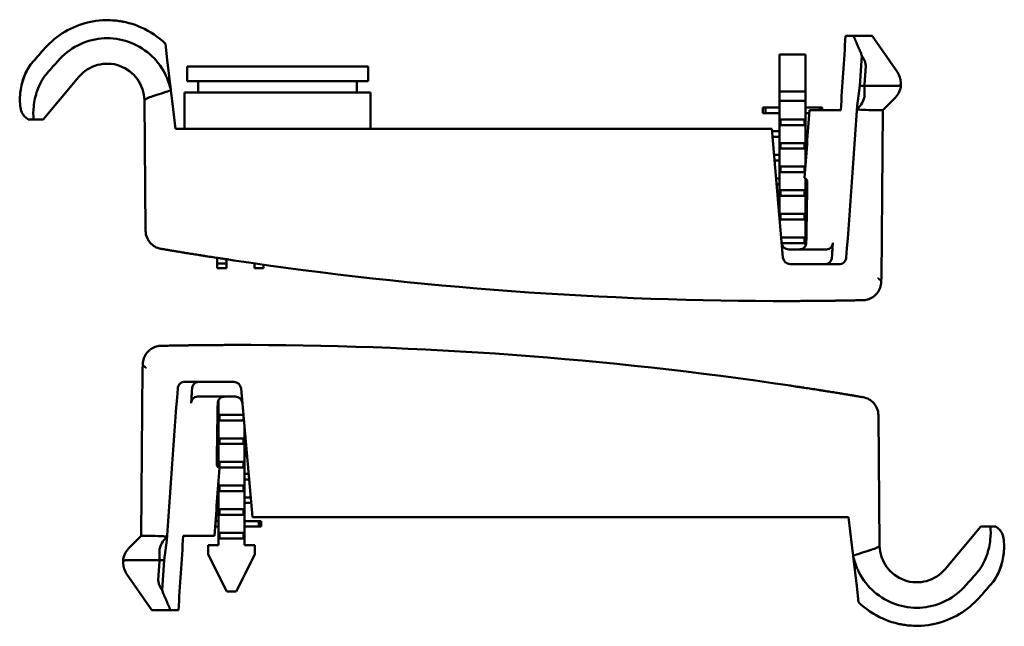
# Model space of a CAD drawing. Header units: millimetres. Extents: x 15 to 185, y 32 to 133.
# Tile 2 of 5: x 15 to 104, y 67 to 122. Entities that reach past the tile are written whole.
import ezdxf

# ---------------------------------------------------------------- set-up
doc = ezdxf.new("R2010")
doc.units = ezdxf.units.MM
doc.header["$LTSCALE"] = 0.333333
doc.layers.add('Arêtes visibles(ISO)', color=7, linetype='Continuous', lineweight=50)

msp = doc.modelspace()

# ---------------------------------------------------------------- linework, layer by layer
at = {"layer": 'Arêtes visibles(ISO)'}
for p, q in [((89.283, 120.11), (89.993, 120.11)), ((89.993, 120.11), (91.684, 120.11)), ((91.684, 120.11), (93.945, 116.838)), ((28.3, 119.39), (28.47, 117.949)), ((83.362, 118.444), (83.362, 115.11)), ((85.695, 118.444), (83.362, 118.444)), ((85.695, 115.11), (85.695, 118.444)), ((90.552, 115.61), (90.745, 118.321)), ((28.47, 117.949), (28.785, 115.267)), ((46.478, 117.36), (30.245, 117.36)), ((30.245, 117.36), (30.245, 116.027)), ((46.478, 116.027), (46.478, 117.36)), ((20.536, 116.419), (17.34, 112.61)), ((30.245, 116.027), (46.478, 116.027)), ((31.245, 115.027), (31.245, 116.027)), ((45.478, 115.027), (45.478, 116.027)), ((94.24, 115.905), (94.242, 115.676)), ((28.785, 115.267), (28.791, 115.213)), ((46.695, 115.027), (30.028, 115.027)), ((30.028, 111.777), (30.028, 115.027)), ((46.695, 111.777), (46.695, 115.027)), ((83.362, 115.11), (85.695, 115.11)), ((83.362, 114.277), (83.362, 115.11)), ((85.695, 114.277), (85.695, 115.11)), ((90.315, 113.825), (90.552, 115.61)), ((90.552, 115.61), (90.976, 115.61)), ((90.974, 114.741), (90.976, 115.61)), ((90.976, 115.61), (93.803, 115.61)), ((26.525, 102.63), (26.423, 114.335)), ((28.901, 114.277), (29.195, 111.777)), ((83.362, 114.277), (85.695, 114.277)), ((83.362, 103.759), (83.362, 114.277)), ((85.695, 108.648), (85.695, 114.277)), ((92.626, 113.444), (93.756, 114.573)), ((81.862, 113.669), (82.092, 113.669)), ((81.862, 113.169), (81.862, 113.669)), ((82.092, 113.169), (81.862, 113.169)), ((82.092, 113.169), (82.092, 113.669)), ((83.362, 113.669), (82.092, 113.669)), ((82.092, 113.169), (83.362, 113.169)), ((86.965, 113.669), (85.695, 113.669)), ((85.695, 113.169), (86.03, 113.169)), ((88.85, 113.444), (86.049, 113.444)), ((86.965, 113.444), (86.965, 113.669)), ((86.965, 113.669), (87.195, 113.669)), ((87.195, 113.444), (87.195, 113.669)), ((90.314, 113.54), (90.315, 113.825)), ((91.874, 113.444), (92.626, 113.444)), ((92.495, 98.382), (92.626, 113.444)), ((15.749, 112.822), (16.001, 112.61)), ((16.001, 112.61), (16.483, 112.61)), ((16.483, 112.61), (17.34, 112.61)), ((83.445, 112.61), (85.612, 112.61)), ((83.445, 112.11), (83.445, 112.61)), ((85.612, 112.11), (85.612, 112.61)), ((29.195, 111.777), (34.693, 111.777)), ((82.66, 111.777), (34.693, 111.777)), ((83.67, 100.237), (82.66, 111.777)), ((83.362, 111.552), (82.68, 111.552)), ((85.612, 112.11), (83.445, 112.11)), ((85.917, 111.552), (85.695, 111.552)), ((82.724, 111.052), (83.362, 111.052)), ((83.445, 110.494), (85.612, 110.494)), ((83.445, 109.994), (83.445, 110.494)), ((85.612, 109.994), (85.612, 110.494)), ((85.695, 111.052), (85.88, 111.052)), ((85.612, 109.994), (83.445, 109.994)), ((83.362, 109.435), (82.865, 109.435)), ((82.909, 108.935), (83.362, 108.935)), ((85.757, 109.435), (85.695, 109.435)), ((85.695, 108.935), (85.718, 108.935)), ((83.445, 108.377), (85.612, 108.377)), ((83.445, 107.877), (83.445, 108.377)), ((85.612, 107.877), (83.445, 107.877)), ((85.612, 107.877), (85.612, 108.377)), ((83.362, 107.319), (83.05, 107.319)), ((83.094, 106.819), (83.362, 106.819)), ((85.695, 101.277), (85.695, 107.286)), ((85.695, 106.819), (85.848, 106.819)), ((83.445, 106.26), (85.612, 106.26)), ((83.445, 105.76), (83.445, 106.26)), ((85.612, 105.76), (85.612, 106.26)), ((83.362, 105.202), (83.235, 105.202)), ((85.612, 105.76), (83.445, 105.76)), ((85.826, 105.202), (85.695, 105.202)), ((83.279, 104.702), (83.362, 104.702)), ((85.695, 104.702), (85.818, 104.702)), ((83.445, 104.144), (85.612, 104.144)), ((83.445, 103.644), (83.445, 104.144)), ((85.612, 103.644), (83.445, 103.644)), ((85.612, 103.644), (85.612, 104.144)), ((85.792, 103.085), (85.695, 103.085)), ((85.695, 102.585), (85.783, 102.585)), ((83.513, 102.027), (85.612, 102.027)), ((85.612, 101.527), (83.558, 101.527)), ((85.612, 101.527), (85.612, 102.027)), ((84.211, 100.953), (87.583, 100.953)), ((32.945, 99.694), (32.945, 100.196)), ((33.778, 99.694), (33.778, 100.069)), ((33.778, 99.694), (32.945, 99.694)), ((32.945, 99.277), (32.945, 99.694)), ((33.778, 99.277), (32.945, 99.277)), ((33.778, 99.277), (33.778, 99.694)), ((36.278, 99.277), (36.278, 99.7)), ((37.112, 99.277), (36.278, 99.277)), ((37.112, 99.277), (37.112, 99.582)), ((84.347, 99.636), (84.326, 99.636)), ((84.347, 99.636), (88.802, 99.636)), ((92.475, 98.045), (92.476, 98.153)), ((26.263, 90.327), (26.132, 75.265)), ((26.282, 90.664), (26.281, 90.556)), ((34.411, 89.073), (29.956, 89.073)), ((34.411, 89.073), (34.432, 89.073)), ((35.088, 88.472), (36.098, 76.932)), ((34.547, 87.756), (31.175, 87.756)), ((33.063, 87.433), (33.063, 81.423)), ((32.985, 86.682), (33.063, 86.682)), ((33.063, 87.182), (32.995, 87.182)), ((33.146, 86.124), (35.293, 86.124)), ((33.146, 86.124), (33.146, 85.624)), ((35.313, 85.902), (35.313, 85.624)), ((92.233, 86.079), (92.335, 74.374)), ((33.063, 85.065), (32.956, 85.065)), ((35.313, 85.624), (33.146, 85.624)), ((35.396, 84.95), (35.396, 74.432)), ((32.948, 84.565), (33.063, 84.565)), ((33.146, 84.007), (35.313, 84.007)), ((33.146, 84.007), (33.146, 83.507)), ((35.313, 84.007), (35.313, 83.507)), ((35.396, 84.565), (35.43, 84.565)), ((35.313, 83.507), (33.146, 83.507)), ((32.917, 82.449), (33.063, 82.449)), ((33.063, 82.949), (32.924, 82.949)), ((35.571, 82.949), (35.396, 82.949)), ((35.396, 82.449), (35.615, 82.449)), ((33.146, 81.89), (35.313, 81.89)), ((33.146, 81.89), (33.146, 81.39)), ((35.313, 81.39), (33.146, 81.39)), ((35.313, 81.89), (35.313, 81.39)), ((35.756, 80.832), (35.396, 80.832)), ((33.063, 80.061), (33.063, 74.432)), ((33.146, 79.774), (35.313, 79.774)), ((33.146, 79.774), (33.146, 79.274)), ((35.313, 79.774), (35.313, 79.274)), ((35.396, 80.332), (35.8, 80.332)), ((33.063, 78.715), (32.957, 78.715)), ((35.313, 79.274), (33.146, 79.274)), ((35.942, 78.715), (35.396, 78.715)), ((32.919, 78.215), (33.063, 78.215)), ((35.396, 78.215), (35.985, 78.215)), ((33.146, 77.657), (35.313, 77.657)), ((33.146, 77.657), (33.146, 77.157)), ((35.313, 77.157), (33.146, 77.157)), ((35.313, 77.657), (35.313, 77.157)), ((36.098, 76.932), (84.065, 76.932)), ((89.563, 76.932), (84.065, 76.932)), ((89.857, 74.432), (89.563, 76.932)), ((32.766, 76.099), (33.063, 76.099)), ((33.063, 76.599), (32.801, 76.599)), ((36.666, 76.599), (35.396, 76.599)), ((35.396, 76.099), (36.666, 76.099)), ((36.666, 76.599), (36.896, 76.599)), ((36.666, 76.599), (36.666, 76.099)), ((36.896, 76.099), (36.666, 76.099)), ((36.896, 76.599), (36.896, 76.099)), ((98.221, 72.29), (101.418, 76.099)), ((102.275, 76.099), (101.418, 76.099)), ((102.757, 76.099), (102.275, 76.099)), ((103.009, 75.887), (102.757, 76.099)), ((26.132, 75.265), (25.002, 74.136)), ((26.883, 75.265), (26.132, 75.265)), ((28.444, 75.169), (28.443, 74.884)), ((29.907, 75.265), (32.709, 75.265)), ((33.146, 75.54), (35.313, 75.54)), ((33.146, 75.54), (33.146, 75.04)), ((35.313, 75.04), (33.146, 75.04)), ((35.313, 75.54), (35.313, 75.04)), ((28.443, 74.884), (28.206, 73.099)), ((33.063, 74.432), (32.146, 74.432)), ((32.146, 74.432), (32.146, 73.599)), ((36.313, 74.432), (35.396, 74.432)), ((36.313, 74.432), (36.313, 73.599)), ((27.784, 73.968), (27.782, 73.099)), ((33.813, 70.265), (32.146, 73.599)), ((36.313, 73.599), (34.646, 70.265)), ((89.973, 73.442), (89.967, 73.496)), ((90.288, 70.76), (89.973, 73.442)), ((24.517, 72.804), (24.515, 73.033)), ((27.782, 73.099), (24.955, 73.099)), ((28.206, 73.099), (27.782, 73.099)), ((28.206, 73.099), (28.013, 70.388)), ((27.073, 68.599), (24.813, 71.871)), ((90.457, 69.319), (90.288, 70.76)), ((33.813, 70.265), (34.646, 70.265)), ((28.764, 68.599), (27.073, 68.599)), ((29.474, 68.599), (28.764, 68.599))]:
    msp.add_line(p, q, dxfattribs=at)
for centre, radius, start, end in [((23.09, 114.277), 3.333, 1, 140), ((92.574, 115.89), 1.667, 0.5, 34.6364), ((92.577, 115.752), 1.667, 315, 357.38022), ((83.633, 429.986), 333.663, 261.52325, 270.12322), ((84.326, 100.295), 0.659, 185, 270), ((35.125, -241.277), 333.663, 81.52325, 90.12322), ((34.432, 88.414), 0.659, 5, 90), ((95.668, 74.432), 3.333, 181, 320), ((26.18, 72.957), 1.667, 135, 177.38022), ((26.184, 72.819), 1.667, 180.5, 214.6364)]:
    msp.add_arc(centre, radius, start, end, dxfattribs=at)
for centre, major_axis, ratio, start_param, end_param in [((84.963, 120.298), (-4.371, -70.381), 0.06132, 1.477063, 1.571939), ((148.325, 281.322), (194.944, 232.043), 0.026737, 3.94678, 3.953874), ((87.576, 206.369), (0, 112.095), 0.051676, 3.768819, 3.793978), ((34.693, 355.573), (0, 297.118), 0.033813, 2.512885, 2.513056), ((84.68, 115.736), (1.53, 24.646), 0.06132, 4.370218, 4.623059), ((84.935, 121.312), (5.913, 95.226), 0.06132, 4.493039, 4.637492), ((84.348, 113.612), (8.262, -0.185), 0.000089, 0.425131, 0.677972), ((84.092, 106.224), (-4.391, -70.715), 0.06132, 1.48985, 1.508534), ((33.823, 67.397), (-5.913, -95.226), 0.06132, 4.493039, 4.637492), ((34.666, 82.485), (4.391, 70.715), 0.06132, 1.48985, 1.508534), ((34.077, 72.973), (-1.53, -24.646), 0.06132, 4.370218, 4.623059), ((34.41, 75.097), (-8.262, 0.185), 0.000089, 0.425131, 0.677972), ((33.795, 68.411), (4.371, 70.381), 0.06132, 1.477063, 1.571939), ((84.065, -166.864), (0, -297.118), 0.033813, 2.512885, 2.513056), ((31.182, -17.66), (0, -112.095), 0.051676, 3.768819, 3.793978), ((-29.567, -92.613), (-194.944, -232.043), 0.026737, 3.94678, 3.953874)]:
    msp.add_ellipse(centre, major_axis=major_axis, ratio=ratio, start_param=start_param, end_param=end_param, dxfattribs=at)
for points, knots in [([(17.501, 118.994), (18.009, 119.569), (18.616, 120.066), (19.954, 120.861), (20.704, 121.163), (22.256, 121.511), (23.078, 121.554), (24.653, 121.385), (25.427, 121.18), (26.937, 120.508), (27.678, 120), (28.3, 119.39)], [0, 0, 0, 0, 0.1380153, 0.1380153, 0.2800819, 0.2800819, 0.4243615, 0.4243615, 0.5651147, 0.5651147, 0.7219249, 0.7219249, 0.7219249, 0.7219249]), ([(22.867, 121.509), (23.202, 121.519), (23.537, 121.506), (24.152, 121.441), (24.435, 121.394), (24.714, 121.331)], [0.3639256, 0.3639256, 0.3639256, 0.3639256, 0.4238628, 0.4238628, 0.4751406, 0.4751406, 0.4751406, 0.4751406]), ([(28.786, 115.237), (28.69, 115.669), (28.554, 116.099), (28.098, 117.11), (27.61, 117.798), (26.597, 118.765), (25.893, 119.218), (24.601, 119.734), (23.784, 119.892), (23.09, 119.892), (22.396, 119.892), (21.578, 119.734), (20.287, 119.218), (19.583, 118.765), (18.964, 118.175), (18.85, 118.055), (18.737, 117.929)], [1.6193551, 1.6193551, 1.6193551, 1.6193551, 1.6925078, 1.6925078, 1.8191644, 1.8191644, 1.9446588, 1.9446588, 2.069563, 2.069563, 2.069563, 2.1944671, 2.1944671, 2.3199616, 2.3199616, 2.3485511, 2.3485511, 2.3485511, 2.3485511]), ([(90.745, 118.321), (90.85, 118.167), (90.942, 118.001), (91.038, 117.738), (91.064, 117.646), (91.093, 117.466), (91.099, 117.38), (91.093, 117.294)], [0.00921662, 0.00921662, 0.00921662, 0.00921662, 0.04245942, 0.04245942, 0.05975577, 0.05975577, 0.07533485, 0.07533485, 0.07533485, 0.07533485]), ([(15.749, 112.822), (15.656, 112.9), (15.584, 112.989), (15.463, 113.179), (15.418, 113.282), (15.321, 113.569), (15.289, 113.756), (15.24, 114.313), (15.256, 114.719), (15.348, 115.381), (15.39, 115.616), (15.551, 116.248), (15.706, 116.657), (16.066, 117.311), (16.247, 117.576), (16.456, 117.812)], [0, 0, 0, 0, 0.0273788, 0.0273788, 0.0584897, 0.0584897, 0.1141071, 0.1141071, 0.2093632, 0.2093632, 0.2579165, 0.2579165, 0.3373693, 0.3373693, 0.394174, 0.394174, 0.394174, 0.394174]), ([(15.264, 114.63), (15.272, 114.792), (15.286, 114.963), (15.365, 115.572), (15.478, 116.051), (15.822, 116.91), (16.046, 117.307), (16.366, 117.708), (16.41, 117.76), (16.456, 117.812)], [0.1705007, 0.1705007, 0.1705007, 0.1705007, 0.2084432, 0.2084432, 0.3018616, 0.3018616, 0.3817186, 0.3817186, 0.3941515, 0.3941515, 0.3941515, 0.3941515]), ([(16.483, 112.61), (16.482, 112.62), (16.481, 112.629), (16.45, 112.946), (16.454, 113.355), (16.547, 114.211), (16.643, 114.721), (17.004, 115.744), (17.277, 116.254), (17.634, 116.679), (17.657, 116.708), (17.682, 116.736), (17.706, 116.764)], [-0.3031888, -0.3031888, -0.3031888, -0.3031888, -0.3000574, -0.3000574, -0.199733, -0.199733, -0.0998665, -0.0998665, 0, 0, 0, 0.0066738, 0.0066738, 0.0066738, 0.0066738]), ([(94.242, 115.676), (94.242, 115.676), (94.242, 115.675), (94.23, 115.673), (94.184, 115.664), (94.056, 115.641), (93.996, 115.63), (93.879, 115.615), (93.836, 115.61), (93.803, 115.61)], [0.08591213, 0.08591213, 0.08591213, 0.08591213, 0.09149285, 0.09149285, 0.13171362, 0.13171362, 0.15536099, 0.15536099, 0.17089972, 0.17089972, 0.17089972, 0.17089972]), ([(26.421, 114.35), (26.421, 114.348), (26.435, 114.358), (26.475, 114.402), (26.546, 114.458), (27.063, 114.663), (27.544, 114.806), (28.376, 115.089), (28.579, 115.16), (28.786, 115.237)], [-1.7844436, -1.7844436, -1.7844436, -1.7844436, -1.7453353, -1.7453353, -1.6427896, -1.6427896, -1.5062025, -1.5062025, -1.4647162, -1.4647162, -1.4647162, -1.4647162]), ([(90.974, 114.741), (90.973, 114.611), (90.946, 114.482), (90.831, 114.17), (90.719, 113.994), (90.508, 113.734), (90.415, 113.635), (90.314, 113.54)], [0.00000001, 0.00000001, 0.00000001, 0.00000001, 0.02346981, 0.02346981, 0.05968499, 0.05968499, 0.08328254, 0.08328254, 0.08328254, 0.08328254]), ([(27.906, 101.01), (27.718, 101.041), (27.527, 101.109), (27.206, 101.293), (27.066, 101.407), (26.831, 101.668), (26.734, 101.82), (26.575, 102.184), (26.527, 102.409), (26.525, 102.63)], [0, 0, 0, 0, 0.0349047, 0.0349047, 0.0665414, 0.0665414, 0.0981781, 0.0981781, 0.1380159, 0.1380159, 0.1380159, 0.1380159]), ([(84.211, 100.953), (84.211, 100.953), (84.211, 100.953), (84.127, 100.953), (84.039, 100.97), (83.877, 101.038), (83.803, 101.088), (83.686, 101.205), (83.636, 101.279), (83.576, 101.423), (83.56, 101.49), (83.554, 101.555)], [-0.17897743, -0.17897743, -0.17897743, -0.17897743, -0.17895982, -0.17895982, -0.16400919, -0.16400919, -0.14905855, -0.14905855, -0.13412453, -0.13412453, -0.12264613, -0.12264613, -0.12264613, -0.12264613]), ([(85.104, 100.953), (85.184, 100.954), (85.269, 100.964), (85.437, 101.018), (85.52, 101.067), (85.642, 101.184), (85.691, 101.256), (85.749, 101.406), (85.763, 101.482), (85.764, 101.555)], [0.20846833, 0.20846833, 0.20846833, 0.20846833, 0.22296518, 0.22296518, 0.23982468, 0.23982468, 0.25509242, 0.25509242, 0.26812167, 0.26812167, 0.26812167, 0.26812167]), ([(88.147, 101.555), (88.142, 101.489), (88.129, 101.422), (88.08, 101.277), (88.038, 101.204), (87.939, 101.086), (87.875, 101.036), (87.734, 100.969), (87.656, 100.953), (87.583, 100.953)], [-0.23977419, -0.23977419, -0.23977419, -0.23977419, -0.22817462, -0.22817462, -0.21322761, -0.21322761, -0.19798905, -0.19798905, -0.18284721, -0.18284721, -0.18284721, -0.18284721]), ([(34.449, 99.968), (34.234, 100), (34.019, 100.032), (33.806, 100.064), (33.752, 100.073), (33.699, 100.081), (33.645, 100.089), (33.592, 100.097), (33.539, 100.105), (33.486, 100.113), (33.382, 100.129), (33.278, 100.145), (33.175, 100.16), (32.965, 100.192), (32.758, 100.224), (32.554, 100.256), (32.353, 100.287), (32.155, 100.318), (31.959, 100.349), (31.859, 100.364), (31.759, 100.38), (31.66, 100.396), (31.636, 100.399), (31.611, 100.403), (31.587, 100.407), (31.563, 100.411), (31.539, 100.415), (31.515, 100.419), (31.467, 100.426), (31.42, 100.434), (31.372, 100.441), (31.186, 100.471), (31.005, 100.5), (30.83, 100.528), (30.651, 100.556), (30.478, 100.584), (30.31, 100.611), (30.228, 100.625), (30.147, 100.638), (30.067, 100.651), (30.027, 100.657), (29.988, 100.664), (29.949, 100.67), (29.912, 100.676), (29.875, 100.682), (29.839, 100.688), (29.683, 100.713), (29.537, 100.737), (29.4, 100.76), (29.265, 100.782), (29.139, 100.803), (29.021, 100.823), (28.9, 100.843), (28.788, 100.861), (28.685, 100.879), (28.66, 100.883), (28.635, 100.887), (28.61, 100.891), (28.586, 100.895), (28.562, 100.899), (28.539, 100.903), (28.493, 100.911), (28.45, 100.918), (28.409, 100.925), (28.326, 100.939), (28.253, 100.951), (28.19, 100.962), (28.128, 100.972), (28.076, 100.981), (28.034, 100.988), (28.012, 100.992), (27.993, 100.995), (27.977, 100.998), (27.973, 100.998), (27.97, 100.999), (27.966, 100.999), (27.962, 101), (27.959, 101.001), (27.955, 101.001), (27.949, 101.002), (27.943, 101.003), (27.937, 101.004), (27.917, 101.008), (27.906, 101.01), (27.906, 101.01)], [0, 0, 0, 0, 0.000390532, 0.000390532, 0.000390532, 0.000488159, 0.000488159, 0.000488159, 0.000585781, 0.000585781, 0.000585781, 0.00077911, 0.00077911, 0.00077911, 0.00117139, 0.00117139, 0.00117139, 0.00155822, 0.00155822, 0.00155822, 0.001756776, 0.001756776, 0.001756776, 0.001805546, 0.001805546, 0.001805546, 0.001854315, 0.001854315, 0.001854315, 0.001951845, 0.001951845, 0.001951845, 0.00233733, 0.00233733, 0.00233733, 0.002731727, 0.002731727, 0.002731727, 0.00292658, 0.00292658, 0.00292658, 0.003023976, 0.003023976, 0.003023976, 0.003116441, 0.003116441, 0.003116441, 0.003510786, 0.003510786, 0.003510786, 0.003895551, 0.003895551, 0.003895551, 0.004289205, 0.004289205, 0.004289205, 0.004386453, 0.004386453, 0.004386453, 0.004483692, 0.004483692, 0.004483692, 0.004674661, 0.004674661, 0.004674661, 0.005066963, 0.005066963, 0.005066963, 0.005453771, 0.005453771, 0.005453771, 0.00564999, 0.00564999, 0.00564999, 0.005698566, 0.005698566, 0.005698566, 0.005747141, 0.005747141, 0.005747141, 0.005844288, 0.005844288, 0.005844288, 0.006229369, 0.006229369, 0.006229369, 0.006229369]), ([(87.486, 99.636), (87.561, 99.636), (87.639, 99.652), (87.783, 99.718), (87.848, 99.769), (87.949, 99.886), (87.991, 99.96), (88.041, 100.104), (88.054, 100.171), (88.059, 100.237)], [-0.18221301, -0.18221301, -0.18221301, -0.18221301, -0.16702131, -0.16702131, -0.15172589, -0.15172589, -0.13676785, -0.13676785, -0.12515135, -0.12515135, -0.12515135, -0.12515135]), ([(89.347, 100.237), (89.342, 100.172), (89.329, 100.106), (89.281, 99.963), (89.241, 99.889), (89.145, 99.771), (89.084, 99.72), (88.948, 99.653), (88.873, 99.636), (88.803, 99.636), (88.802, 99.636), (88.802, 99.636)], [0.00344386, 0.00344386, 0.00344386, 0.00344386, 0.01486662, 0.01486662, 0.02973324, 0.02973324, 0.04486832, 0.04486832, 0.0600034, 0.0600034, 0.06007557, 0.06007557, 0.06007557, 0.06007557]), ([(92.475, 98.045), (92.474, 97.866), (92.442, 97.685), (92.325, 97.346), (92.237, 97.184), (92.017, 96.9), (91.881, 96.775), (91.582, 96.577), (91.413, 96.501), (91.114, 96.422), (90.982, 96.404), (90.853, 96.401)], [0, 0, 0, 0, 0.0321851, 0.0321851, 0.0645356, 0.0645356, 0.0968802, 0.0968802, 0.1292249, 0.1292249, 0.1526531, 0.1526531, 0.1526531, 0.1526531]), ([(92.231, 98.377), (92.224, 98.376), (92.224, 98.376), (92.224, 98.374), (92.224, 98.373), (92.224, 98.371), (92.224, 98.37), (92.224, 98.366), (92.225, 98.364), (92.226, 98.358), (92.229, 98.353), (92.241, 98.334), (92.256, 98.321), (92.308, 98.283), (92.374, 98.25), (92.458, 98.192), (92.476, 98.17), (92.476, 98.152)], [-0.15843703, -0.15843703, -0.15843703, -0.15843703, -0.15819439, -0.15819439, -0.15792446, -0.15792446, -0.15742214, -0.15742214, -0.15656961, -0.15656961, -0.15407201, -0.15407201, -0.14613639, -0.14613639, -0.11685222, -0.11685222, -0.09337456, -0.09337456, -0.09337456, -0.09337456]), ([(90.853, 96.401), (90.853, 96.401), (90.853, 96.401), (90.853, 96.401), (90.853, 96.401), (90.842, 96.401), (90.821, 96.4), (90.801, 96.4), (90.769, 96.399), (90.728, 96.398), (90.717, 96.398), (90.706, 96.398), (90.694, 96.398), (90.682, 96.397), (90.67, 96.397), (90.657, 96.397), (90.631, 96.396), (90.602, 96.396), (90.572, 96.395), (90.51, 96.394), (90.438, 96.392), (90.357, 96.391), (90.276, 96.389), (90.185, 96.387), (90.085, 96.385), (90.035, 96.384), (89.982, 96.383), (89.927, 96.382), (89.913, 96.382), (89.899, 96.382), (89.885, 96.382), (89.871, 96.381), (89.857, 96.381), (89.843, 96.381), (89.814, 96.38), (89.785, 96.38), (89.755, 96.379), (89.636, 96.377), (89.509, 96.375), (89.375, 96.372), (89.24, 96.37), (89.098, 96.368), (88.948, 96.365), (88.798, 96.363), (88.641, 96.361), (88.475, 96.358), (88.434, 96.358), (88.392, 96.357), (88.349, 96.356), (88.307, 96.356), (88.265, 96.355), (88.222, 96.355), (88.136, 96.353), (88.049, 96.352), (87.96, 96.351), (87.784, 96.349), (87.602, 96.347), (87.415, 96.344), (87.229, 96.342), (87.037, 96.34), (86.84, 96.338), (86.742, 96.337), (86.642, 96.337), (86.541, 96.336), (86.516, 96.335), (86.49, 96.335), (86.465, 96.335), (86.44, 96.335), (86.414, 96.335), (86.389, 96.334), (86.338, 96.334), (86.287, 96.334), (86.236, 96.333), (86.032, 96.332), (85.826, 96.33), (85.618, 96.329), (85.41, 96.328), (85.201, 96.327), (84.99, 96.326), (84.778, 96.325), (84.565, 96.324), (84.351, 96.324)], [0.006158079, 0.006158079, 0.006158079, 0.006158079, 0.006160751, 0.006160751, 0.006160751, 0.00654487, 0.00654487, 0.00654487, 0.006929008, 0.006929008, 0.006929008, 0.007025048, 0.007025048, 0.007025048, 0.007121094, 0.007121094, 0.007121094, 0.007313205, 0.007313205, 0.007313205, 0.007697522, 0.007697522, 0.007697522, 0.008081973, 0.008081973, 0.008081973, 0.008274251, 0.008274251, 0.008274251, 0.008322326, 0.008322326, 0.008322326, 0.008370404, 0.008370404, 0.008370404, 0.008466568, 0.008466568, 0.008466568, 0.008851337, 0.008851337, 0.008851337, 0.009236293, 0.009236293, 0.009236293, 0.009621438, 0.009621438, 0.009621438, 0.009717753, 0.009717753, 0.009717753, 0.009814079, 0.009814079, 0.009814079, 0.010006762, 0.010006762, 0.010006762, 0.010392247, 0.010392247, 0.010392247, 0.010777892, 0.010777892, 0.010777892, 0.010970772, 0.010970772, 0.010970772, 0.011018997, 0.011018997, 0.011018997, 0.011067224, 0.011067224, 0.011067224, 0.011163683, 0.011163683, 0.011163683, 0.011549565, 0.011549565, 0.011549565, 0.011935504, 0.011935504, 0.011935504, 0.012321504, 0.012321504, 0.012321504, 0.012321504]), ([(26.282, 90.664), (26.284, 90.843), (26.315, 91.024), (26.433, 91.363), (26.521, 91.525), (26.741, 91.809), (26.876, 91.934), (27.176, 92.132), (27.344, 92.208), (27.644, 92.287), (27.776, 92.305), (27.905, 92.308)], [0, 0, 0, 0, 0.0321851, 0.0321851, 0.0645356, 0.0645356, 0.0968802, 0.0968802, 0.1292249, 0.1292249, 0.1526531, 0.1526531, 0.1526531, 0.1526531]), ([(27.905, 92.308), (27.905, 92.308), (27.905, 92.308), (27.905, 92.308), (27.905, 92.308), (27.915, 92.308), (27.936, 92.309), (27.957, 92.309), (27.988, 92.31), (28.03, 92.311), (28.041, 92.311), (28.052, 92.311), (28.063, 92.311), (28.075, 92.312), (28.088, 92.312), (28.101, 92.312), (28.127, 92.313), (28.155, 92.313), (28.186, 92.314), (28.248, 92.315), (28.32, 92.317), (28.401, 92.318), (28.482, 92.32), (28.572, 92.322), (28.673, 92.324), (28.723, 92.325), (28.775, 92.326), (28.831, 92.327), (28.844, 92.327), (28.858, 92.327), (28.872, 92.327), (28.886, 92.328), (28.901, 92.328), (28.915, 92.328), (28.944, 92.329), (28.973, 92.329), (29.003, 92.33), (29.121, 92.332), (29.248, 92.334), (29.383, 92.337), (29.517, 92.339), (29.659, 92.341), (29.809, 92.344), (29.959, 92.346), (30.117, 92.348), (30.283, 92.351), (30.324, 92.351), (30.366, 92.352), (30.408, 92.353), (30.451, 92.353), (30.493, 92.354), (30.536, 92.354), (30.622, 92.356), (30.709, 92.357), (30.797, 92.358), (30.974, 92.36), (31.156, 92.362), (31.342, 92.365), (31.529, 92.367), (31.721, 92.369), (31.918, 92.371), (32.016, 92.372), (32.116, 92.372), (32.217, 92.373), (32.242, 92.374), (32.267, 92.374), (32.293, 92.374), (32.318, 92.374), (32.343, 92.374), (32.369, 92.375), (32.42, 92.375), (32.471, 92.375), (32.522, 92.376), (32.726, 92.377), (32.932, 92.379), (33.14, 92.38), (33.347, 92.381), (33.557, 92.382), (33.768, 92.383), (33.979, 92.384), (34.192, 92.385), (34.407, 92.385)], [0.006158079, 0.006158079, 0.006158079, 0.006158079, 0.006160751, 0.006160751, 0.006160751, 0.00654487, 0.00654487, 0.00654487, 0.006929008, 0.006929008, 0.006929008, 0.007025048, 0.007025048, 0.007025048, 0.007121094, 0.007121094, 0.007121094, 0.007313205, 0.007313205, 0.007313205, 0.007697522, 0.007697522, 0.007697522, 0.008081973, 0.008081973, 0.008081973, 0.008274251, 0.008274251, 0.008274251, 0.008322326, 0.008322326, 0.008322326, 0.008370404, 0.008370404, 0.008370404, 0.008466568, 0.008466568, 0.008466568, 0.008851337, 0.008851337, 0.008851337, 0.009236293, 0.009236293, 0.009236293, 0.009621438, 0.009621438, 0.009621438, 0.009717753, 0.009717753, 0.009717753, 0.009814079, 0.009814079, 0.009814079, 0.010006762, 0.010006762, 0.010006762, 0.010392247, 0.010392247, 0.010392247, 0.010777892, 0.010777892, 0.010777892, 0.010970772, 0.010970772, 0.010970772, 0.011018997, 0.011018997, 0.011018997, 0.011067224, 0.011067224, 0.011067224, 0.011163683, 0.011163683, 0.011163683, 0.011549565, 0.011549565, 0.011549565, 0.011935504, 0.011935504, 0.011935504, 0.012321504, 0.012321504, 0.012321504, 0.012321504]), ([(26.527, 90.332), (26.534, 90.333), (26.534, 90.333), (26.534, 90.335), (26.534, 90.336), (26.534, 90.338), (26.534, 90.339), (26.533, 90.343), (26.533, 90.345), (26.531, 90.351), (26.529, 90.356), (26.517, 90.375), (26.501, 90.388), (26.449, 90.426), (26.384, 90.459), (26.3, 90.517), (26.281, 90.539), (26.282, 90.557)], [-0.15843703, -0.15843703, -0.15843703, -0.15843703, -0.15819439, -0.15819439, -0.15792446, -0.15792446, -0.15742214, -0.15742214, -0.15656961, -0.15656961, -0.15407201, -0.15407201, -0.14613639, -0.14613639, -0.11685222, -0.11685222, -0.09337456, -0.09337456, -0.09337456, -0.09337456]), ([(29.41, 88.472), (29.415, 88.537), (29.428, 88.603), (29.476, 88.746), (29.517, 88.82), (29.613, 88.938), (29.674, 88.989), (29.81, 89.056), (29.884, 89.073), (29.955, 89.073), (29.955, 89.073), (29.956, 89.073)], [0.00344386, 0.00344386, 0.00344386, 0.00344386, 0.01486662, 0.01486662, 0.02973324, 0.02973324, 0.04486832, 0.04486832, 0.0600034, 0.0600034, 0.06007557, 0.06007557, 0.06007557, 0.06007557]), ([(31.272, 89.073), (31.197, 89.073), (31.119, 89.057), (30.975, 88.991), (30.91, 88.94), (30.809, 88.823), (30.766, 88.749), (30.716, 88.605), (30.703, 88.538), (30.699, 88.472)], [-0.18221301, -0.18221301, -0.18221301, -0.18221301, -0.16702131, -0.16702131, -0.15172589, -0.15172589, -0.13676785, -0.13676785, -0.12515135, -0.12515135, -0.12515135, -0.12515135]), ([(84.309, 88.741), (84.524, 88.709), (84.738, 88.677), (84.952, 88.645), (85.006, 88.636), (85.059, 88.628), (85.112, 88.62), (85.165, 88.612), (85.218, 88.604), (85.271, 88.596), (85.376, 88.58), (85.48, 88.564), (85.583, 88.549), (85.793, 88.517), (85.999, 88.485), (86.203, 88.453), (86.404, 88.422), (86.603, 88.391), (86.799, 88.36), (86.899, 88.345), (86.999, 88.329), (87.098, 88.313), (87.122, 88.31), (87.146, 88.306), (87.17, 88.302), (87.195, 88.298), (87.219, 88.294), (87.243, 88.29), (87.291, 88.283), (87.338, 88.275), (87.385, 88.268), (87.572, 88.238), (87.753, 88.209), (87.928, 88.181), (88.107, 88.153), (88.28, 88.125), (88.447, 88.098), (88.53, 88.084), (88.611, 88.071), (88.691, 88.058), (88.73, 88.052), (88.77, 88.045), (88.809, 88.039), (88.846, 88.033), (88.883, 88.027), (88.919, 88.021), (89.074, 87.996), (89.221, 87.972), (89.358, 87.949), (89.492, 87.927), (89.619, 87.906), (89.737, 87.886), (89.857, 87.866), (89.969, 87.848), (90.073, 87.83), (90.098, 87.826), (90.123, 87.822), (90.147, 87.818), (90.172, 87.814), (90.196, 87.81), (90.219, 87.806), (90.265, 87.798), (90.308, 87.791), (90.348, 87.784), (90.432, 87.77), (90.505, 87.758), (90.568, 87.747), (90.63, 87.737), (90.682, 87.728), (90.724, 87.721), (90.746, 87.717), (90.764, 87.714), (90.78, 87.712), (90.784, 87.711), (90.788, 87.71), (90.792, 87.71), (90.795, 87.709), (90.799, 87.708), (90.802, 87.708), (90.809, 87.707), (90.815, 87.706), (90.82, 87.705), (90.841, 87.701), (90.852, 87.699), (90.852, 87.699)], [0, 0, 0, 0, 0.000390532, 0.000390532, 0.000390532, 0.000488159, 0.000488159, 0.000488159, 0.000585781, 0.000585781, 0.000585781, 0.00077911, 0.00077911, 0.00077911, 0.00117139, 0.00117139, 0.00117139, 0.00155822, 0.00155822, 0.00155822, 0.001756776, 0.001756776, 0.001756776, 0.001805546, 0.001805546, 0.001805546, 0.001854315, 0.001854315, 0.001854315, 0.001951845, 0.001951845, 0.001951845, 0.00233733, 0.00233733, 0.00233733, 0.002731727, 0.002731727, 0.002731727, 0.00292658, 0.00292658, 0.00292658, 0.003023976, 0.003023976, 0.003023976, 0.003116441, 0.003116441, 0.003116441, 0.003510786, 0.003510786, 0.003510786, 0.003895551, 0.003895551, 0.003895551, 0.004289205, 0.004289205, 0.004289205, 0.004386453, 0.004386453, 0.004386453, 0.004483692, 0.004483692, 0.004483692, 0.004674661, 0.004674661, 0.004674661, 0.005066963, 0.005066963, 0.005066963, 0.005453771, 0.005453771, 0.005453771, 0.00564999, 0.00564999, 0.00564999, 0.005698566, 0.005698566, 0.005698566, 0.005747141, 0.005747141, 0.005747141, 0.005844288, 0.005844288, 0.005844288, 0.006229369, 0.006229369, 0.006229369, 0.006229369]), ([(30.611, 87.154), (30.616, 87.22), (30.628, 87.287), (30.678, 87.432), (30.72, 87.505), (30.819, 87.623), (30.883, 87.673), (31.024, 87.74), (31.101, 87.756), (31.175, 87.756)], [-0.23977419, -0.23977419, -0.23977419, -0.23977419, -0.22817462, -0.22817462, -0.21322761, -0.21322761, -0.19798905, -0.19798905, -0.18284721, -0.18284721, -0.18284721, -0.18284721]), ([(33.654, 87.756), (33.573, 87.755), (33.489, 87.745), (33.32, 87.691), (33.238, 87.642), (33.116, 87.525), (33.067, 87.453), (33.009, 87.303), (32.995, 87.227), (32.994, 87.154)], [0.20846833, 0.20846833, 0.20846833, 0.20846833, 0.22296518, 0.22296518, 0.23982468, 0.23982468, 0.25509242, 0.25509242, 0.26812167, 0.26812167, 0.26812167, 0.26812167]), ([(34.547, 87.756), (34.547, 87.756), (34.547, 87.756), (34.63, 87.756), (34.719, 87.739), (34.881, 87.671), (34.955, 87.621), (35.072, 87.504), (35.122, 87.43), (35.182, 87.286), (35.197, 87.219), (35.203, 87.154)], [-0.17897743, -0.17897743, -0.17897743, -0.17897743, -0.17895982, -0.17895982, -0.16400919, -0.16400919, -0.14905855, -0.14905855, -0.13412453, -0.13412453, -0.12264613, -0.12264613, -0.12264613, -0.12264613]), ([(90.852, 87.699), (91.04, 87.668), (91.231, 87.6), (91.552, 87.416), (91.692, 87.302), (91.926, 87.041), (92.024, 86.889), (92.183, 86.525), (92.231, 86.3), (92.233, 86.079)], [0, 0, 0, 0, 0.0349047, 0.0349047, 0.0665414, 0.0665414, 0.0981781, 0.0981781, 0.1380159, 0.1380159, 0.1380159, 0.1380159]), ([(102.275, 76.099), (102.276, 76.089), (102.277, 76.08), (102.308, 75.763), (102.304, 75.354), (102.21, 74.498), (102.115, 73.988), (101.754, 72.965), (101.481, 72.455), (101.124, 72.03), (101.1, 72.001), (101.076, 71.973), (101.051, 71.945)], [-0.3031888, -0.3031888, -0.3031888, -0.3031888, -0.3000574, -0.3000574, -0.199733, -0.199733, -0.0998665, -0.0998665, 0, 0, 0, 0.0066738, 0.0066738, 0.0066738, 0.0066738]), ([(27.784, 73.968), (27.784, 74.098), (27.812, 74.227), (27.926, 74.539), (28.038, 74.715), (28.249, 74.975), (28.343, 75.074), (28.444, 75.169)], [0.00000001, 0.00000001, 0.00000001, 0.00000001, 0.02346981, 0.02346981, 0.05968499, 0.05968499, 0.08328254, 0.08328254, 0.08328254, 0.08328254]), ([(103.009, 75.887), (103.101, 75.81), (103.174, 75.72), (103.294, 75.53), (103.339, 75.427), (103.437, 75.14), (103.469, 74.953), (103.518, 74.396), (103.502, 73.99), (103.41, 73.328), (103.368, 73.093), (103.207, 72.461), (103.052, 72.052), (102.692, 71.398), (102.511, 71.133), (102.302, 70.897)], [0, 0, 0, 0, 0.0273788, 0.0273788, 0.0584897, 0.0584897, 0.1141071, 0.1141071, 0.2093632, 0.2093632, 0.2579165, 0.2579165, 0.3373693, 0.3373693, 0.394174, 0.394174, 0.394174, 0.394174]), ([(92.336, 74.359), (92.336, 74.361), (92.323, 74.351), (92.283, 74.307), (92.212, 74.251), (91.694, 74.046), (91.214, 73.903), (90.381, 73.62), (90.179, 73.549), (89.972, 73.472)], [-1.7844436, -1.7844436, -1.7844436, -1.7844436, -1.7453353, -1.7453353, -1.6427896, -1.6427896, -1.5062025, -1.5062025, -1.4647162, -1.4647162, -1.4647162, -1.4647162]), ([(89.972, 73.472), (90.068, 73.04), (90.203, 72.61), (90.66, 71.599), (91.148, 70.911), (92.161, 69.944), (92.865, 69.491), (94.156, 68.975), (94.974, 68.817), (95.668, 68.817), (96.362, 68.817), (97.179, 68.975), (98.471, 69.491), (99.175, 69.944), (99.794, 70.534), (99.907, 70.654), (100.021, 70.78)], [1.6193551, 1.6193551, 1.6193551, 1.6193551, 1.6925078, 1.6925078, 1.8191644, 1.8191644, 1.9446588, 1.9446588, 2.069563, 2.069563, 2.069563, 2.1944671, 2.1944671, 2.3199616, 2.3199616, 2.3485511, 2.3485511, 2.3485511, 2.3485511]), ([(103.493, 74.079), (103.486, 73.917), (103.472, 73.746), (103.393, 73.137), (103.28, 72.658), (102.936, 71.799), (102.712, 71.402), (102.392, 71.001), (102.348, 70.949), (102.302, 70.897)], [0.1705007, 0.1705007, 0.1705007, 0.1705007, 0.2084432, 0.2084432, 0.3018616, 0.3018616, 0.3817186, 0.3817186, 0.3941515, 0.3941515, 0.3941515, 0.3941515]), ([(24.515, 73.033), (24.515, 73.033), (24.516, 73.034), (24.527, 73.036), (24.573, 73.045), (24.702, 73.068), (24.762, 73.079), (24.879, 73.094), (24.922, 73.099), (24.955, 73.099)], [0.08591213, 0.08591213, 0.08591213, 0.08591213, 0.09149285, 0.09149285, 0.13171362, 0.13171362, 0.15536099, 0.15536099, 0.17089972, 0.17089972, 0.17089972, 0.17089972]), ([(28.013, 70.388), (27.908, 70.542), (27.816, 70.708), (27.719, 70.971), (27.693, 71.063), (27.664, 71.243), (27.659, 71.329), (27.665, 71.415)], [0.00921662, 0.00921662, 0.00921662, 0.00921662, 0.04245942, 0.04245942, 0.05975577, 0.05975577, 0.07533485, 0.07533485, 0.07533485, 0.07533485]), ([(101.257, 69.715), (100.749, 69.14), (100.142, 68.643), (98.804, 67.848), (98.054, 67.546), (96.502, 67.198), (95.68, 67.155), (94.105, 67.324), (93.331, 67.529), (91.821, 68.201), (91.079, 68.709), (90.457, 69.319)], [0, 0, 0, 0, 0.1380153, 0.1380153, 0.2800819, 0.2800819, 0.4243615, 0.4243615, 0.5651147, 0.5651147, 0.7219249, 0.7219249, 0.7219249, 0.7219249]), ([(95.891, 67.2), (95.556, 67.19), (95.22, 67.203), (94.606, 67.268), (94.323, 67.315), (94.044, 67.378)], [0.3639256, 0.3639256, 0.3639256, 0.3639256, 0.4238628, 0.4238628, 0.4751406, 0.4751406, 0.4751406, 0.4751406])]:
    msp.add_open_spline(points, degree=3, knots=knots, dxfattribs=at)
for points in [[(89.993, 120.11), (90.297, 119.409), (90.644, 118.605)], [(28.764, 68.599), (28.46, 69.3), (28.114, 70.104)]]:
    msp.add_rational_spline(points, [1.04872595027, 1.06531029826, 1.07724845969], degree=2, dxfattribs=at)
for points, degree in [([(16.456, 117.812), (16.804, 118.206), (17.153, 118.6), (17.501, 118.994)], 3), ([(16.456, 117.812), (16.804, 118.206), (17.153, 118.6), (17.501, 118.994)], 3), ([(90.644, 118.605), (90.683, 118.515), (90.717, 118.42), (90.745, 118.321)], 3), ([(28.791, 115.213), (28.851, 114.903), (28.889, 114.587), (28.901, 114.277)], 3), ([(90.783, 113.468), (90.614, 113.472), (90.456, 113.496), (90.314, 113.54)], 3), ([(85.591, 107.378), (85.665, 107.312), (85.75, 107.237), (85.852, 107.147)], 3), ([(85.764, 101.555), (85.82, 104.548), (85.852, 107.147)], 2), ([(26.525, 102.63), (26.525, 102.63), (26.525, 102.63), (26.525, 102.63)], 3), ([(92.494, 98.382), (92.494, 98.305), (92.488, 98.227), (92.476, 98.151)], 3), ([(26.263, 90.327), (26.264, 90.404), (26.27, 90.482), (26.281, 90.558)], 3), ([(32.994, 87.154), (32.937, 84.161), (32.905, 81.562)], 2), ([(92.233, 86.079), (92.233, 86.079), (92.233, 86.079), (92.233, 86.079)], 3), ([(33.167, 81.331), (33.093, 81.397), (33.008, 81.472), (32.905, 81.562)], 3), ([(27.975, 75.241), (28.143, 75.237), (28.302, 75.213), (28.444, 75.169)], 3), ([(89.967, 73.496), (89.906, 73.806), (89.868, 74.122), (89.857, 74.432)], 3), ([(102.302, 70.897), (101.953, 70.503), (101.605, 70.109), (101.257, 69.715)], 3), ([(102.302, 70.897), (101.953, 70.503), (101.605, 70.109), (101.257, 69.715)], 3), ([(28.114, 70.104), (28.075, 70.194), (28.041, 70.289), (28.013, 70.388)], 3)]:
    msp.add_open_spline(points, degree=degree, dxfattribs=at)

doc.saveas('drawing.dxf')
